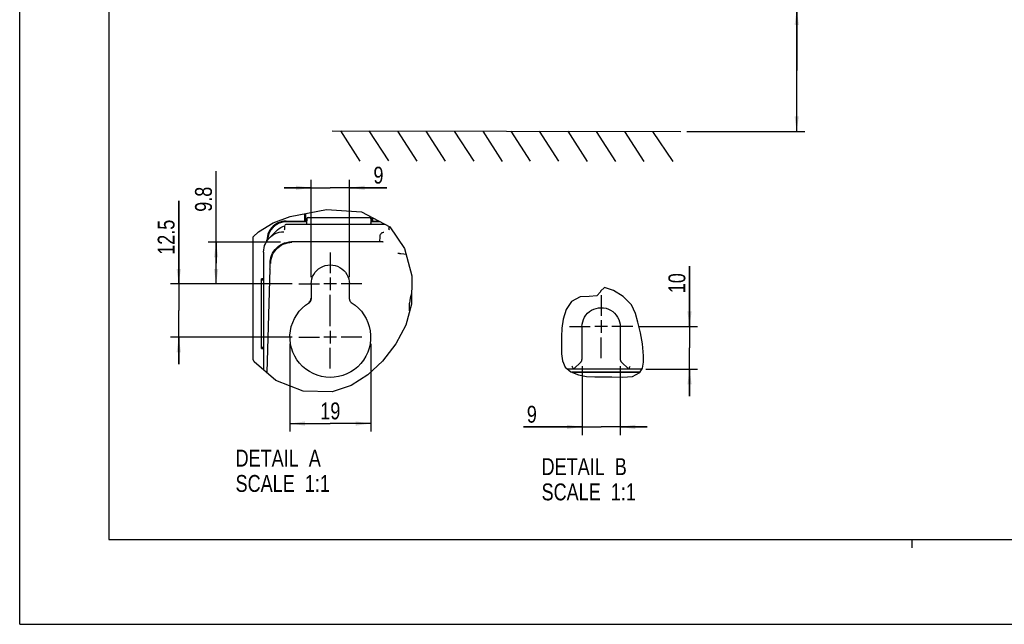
# Model space of a CAD drawing. Header units: inches. Extents: x 0 to 117, y 0 to 83.
# Tile 1 of 59: x 0 to 46, y 0 to 28. Entities that reach past the tile are written whole.
import ezdxf

# ---------------------------------------------------------------- set-up
doc = ezdxf.new("R2010")
doc.units = ezdxf.units.IN
doc.header["$LTSCALE"] = 6.431102
doc.header["$MEASUREMENT"] = 0
doc.linetypes.add('CENTER', pattern=[0.6, 0.375, -0.075, 0.075, -0.075])
doc.layers.get('0').update_dxf_attribs({"linetype": 'CONTINUOUS'})
doc.layers.add('DEFAULT_1', color=7, linetype='CENTER')
doc.styles.get("Standard").update_dxf_attribs({"font": 'txt', "width": 0.8})
doc.dimstyles.new('DIMSTYLE_1', dxfattribs={"dimtxt": 0.78125, "dimasz": 0.7, "dimexe": 0.18, "dimexo": 0.0625, "dimgap": 0.09, "dimtad": 1, "dimdec": 0, "dimzin": 4, "dimdsep": 46, "dimtxsty": 'STANDARD', "dimblk": '_FILLED', "dimblk1": '_FILLED', "dimblk2": '_FILLED', "dimcen": 0.09, "dimadec": 0, "dimazin": 0, "dimtfac": 1, "dimtdec": 0, "dimtofl": 0, "dimtmove": 0, "dimatfit": 3, "dimldrblk": '_FILLED', "dimfxl": 1, "dimtolj": 1, "dimtzin": 4, "dimarcsym": 0})
doc.dimstyles.new('DIMSTYLE_3', dxfattribs={"dimtxt": 0.78125, "dimasz": 0.7, "dimexe": 0.18, "dimexo": 0.0625, "dimgap": 0.09, "dimtad": 1, "dimdec": 0, "dimlfac": 0.2, "dimzin": 4, "dimdsep": 46, "dimtxsty": 'STANDARD', "dimblk": '_FILLED', "dimblk1": '_FILLED', "dimblk2": '_FILLED', "dimcen": 0.09, "dimadec": 0, "dimazin": 0, "dimtfac": 1, "dimtdec": 0, "dimtofl": 0, "dimtmove": 0, "dimatfit": 3, "dimldrblk": '_FILLED', "dimfxl": 1, "dimtolj": 1, "dimtzin": 4, "dimarcsym": 0})
doc.dimstyles.new('DIMSTYLE_4', dxfattribs={"dimtxt": 0.78125, "dimasz": 0.7, "dimexe": 0.18, "dimexo": 0.0625, "dimgap": 0.09, "dimtad": 1, "dimdec": 1, "dimlfac": 0.2, "dimzin": 4, "dimdsep": 46, "dimtxsty": 'STANDARD', "dimblk": '_FILLED', "dimblk1": '_FILLED', "dimblk2": '_FILLED', "dimcen": 0.09, "dimadec": 0, "dimazin": 0, "dimtfac": 1, "dimtdec": 1, "dimtofl": 0, "dimtmove": 0, "dimatfit": 3, "dimldrblk": '_FILLED', "dimfxl": 1, "dimtolj": 1, "dimtzin": 4, "dimarcsym": 0})

# ---------------------------------------------------------------- blocks, each defined once
blk = doc.blocks.new('_FILLED')
at = {"color": 0, "linetype": 'BYBLOCK'}
blk.add_solid([(0, 0), (-1, 0.143), (-1, -0.143)], dxfattribs=at)
blk = doc.blocks.new('*D0')
at = {"color": 7, "linetype": 'CONTINUOUS'}
for p, q in [((35.988, 25.654), (35.988, 33.899)), ((28.978, 28.473), (35.793, 28.473)), ((35.793, 28.473), (36.363, 28.473)), ((35.988, 28.473), (35.988, 25.654)), ((35.988, 22.834), (35.988, 25.654)), ((30.897, 22.834), (35.793, 22.834)), ((35.793, 22.834), (36.363, 22.834))]:
    blk.add_line(p, q, dxfattribs=at)
at = {"color": 7, "linetype": 'CONTINUOUS', "xscale": 0.7, "yscale": 0.7, "zscale": 0.7}
for p, rotation in [((35.988, 28.473), 90), ((35.988, 22.834), 270)]:
    blk.add_blockref('_FILLED', p, dxfattribs=dict(at, rotation=rotation))
at = {"color": 7, "linetype": 'CONTINUOUS', "insert": (35.012, 29.524), "char_height": 0.78125, "width": 9.375, "attachment_point": 1, "rotation": 90, "line_spacing_factor": 0.9}
blk.add_mtext('200 MIN\\PAIR SPACE INLET', dxfattribs=at)
blk = doc.blocks.new('*D15')
at = {"color": 7, "linetype": 'CONTINUOUS'}
for p, q in [((31.023, 13.794), (31.023, 16.59)), ((31.023, 16.59), (31.023, 12.805)), ((28.702, 13.794), (31.398, 13.794)), ((31.023, 10.565), (31.023, 12.805)), ((28.995, 11.815), (31.398, 11.815)), ((31.023, 11.815), (31.023, 10.565))]:
    blk.add_line(p, q, dxfattribs=at)
at = {"color": 7, "linetype": 'CONTINUOUS', "xscale": 0.7, "yscale": 0.7, "zscale": 0.7}
for p, rotation in [((31.023, 13.794), 270), ((31.023, 11.815), 90)]:
    blk.add_blockref('_FILLED', p, dxfattribs=dict(at, rotation=rotation))
at = {"color": 7, "linetype": 'CONTINUOUS', "insert": (30.047, 15.34), "char_height": 0.7812, "width": 1.25, "attachment_point": 1, "rotation": 90, "line_spacing_factor": 0.9}
blk.add_mtext('10', dxfattribs=at)
blk = doc.blocks.new('*D16')
at = {"color": 7, "linetype": 'CONTINUOUS'}
for p, q in [((26.043, 11.958), (26.043, 8.771)), ((27.814, 11.958), (27.814, 8.771)), ((26.043, 9.146), (23.327, 9.146)), ((23.327, 9.146), (26.928, 9.146)), ((29.064, 9.146), (26.928, 9.146)), ((27.814, 9.146), (29.064, 9.146))]:
    blk.add_line(p, q, dxfattribs=at)
at = {"color": 7, "linetype": 'CONTINUOUS', "xscale": 0.7, "yscale": 0.7, "zscale": 0.7}
blk.add_blockref('_FILLED', (26.043, 9.146), dxfattribs=at)
at = {"color": 7, "linetype": 'CONTINUOUS', "xscale": 0.7, "yscale": 0.7, "zscale": 0.7, "rotation": 180}
blk.add_blockref('_FILLED', (27.814, 9.146), dxfattribs=at)
at = {"color": 7, "linetype": 'CONTINUOUS', "insert": (23.952, 10.123), "char_height": 0.781, "width": 0.625, "attachment_point": 3, "line_spacing_factor": 0.9}
blk.add_mtext('9', dxfattribs=at)
blk = doc.blocks.new('*D17')
at = {"color": 7, "linetype": 'CONTINUOUS'}
for p, q in [((12.516, 12.995), (12.516, 8.927)), ((16.256, 12.995), (16.256, 8.927)), ((12.516, 9.302), (14.386, 9.302)), ((16.256, 9.302), (14.386, 9.302))]:
    blk.add_line(p, q, dxfattribs=at)
at = {"color": 7, "linetype": 'CONTINUOUS', "xscale": 0.7, "yscale": 0.7, "zscale": 0.7, "rotation": 180}
blk.add_blockref('_FILLED', (12.516, 9.302), dxfattribs=at)
at = {"color": 7, "linetype": 'CONTINUOUS', "xscale": 0.7, "yscale": 0.7, "zscale": 0.7}
blk.add_blockref('_FILLED', (16.256, 9.302), dxfattribs=at)
at = {"color": 7, "linetype": 'CONTINUOUS', "insert": (14.386, 10.278), "char_height": 0.7812, "width": 1.25, "attachment_point": 2, "line_spacing_factor": 0.9}
blk.add_mtext('19', dxfattribs=at)
blk = doc.blocks.new('*D18')
at = {"color": 7, "linetype": 'CONTINUOUS'}
for p, q in [((7.367, 15.769), (7.367, 19.62)), ((7.367, 19.62), (7.367, 14.538)), ((12.612, 15.769), (6.992, 15.769)), ((7.367, 12.057), (7.367, 14.538)), ((12.612, 13.307), (6.992, 13.307)), ((7.367, 13.307), (7.367, 12.057))]:
    blk.add_line(p, q, dxfattribs=at)
at = {"color": 7, "linetype": 'CONTINUOUS', "xscale": 0.7, "yscale": 0.7, "zscale": 0.7}
for p, rotation in [((7.367, 15.769), 270), ((7.367, 13.307), 90)]:
    blk.add_blockref('_FILLED', p, dxfattribs=dict(at, rotation=rotation))
at = {"color": 7, "linetype": 'CONTINUOUS', "insert": (6.391, 17.12), "char_height": 0.7812, "width": 2.5, "attachment_point": 1, "rotation": 90, "line_spacing_factor": 0.9}
blk.add_mtext('12.5', dxfattribs=at)
blk = doc.blocks.new('*D19')
at = {"color": 7, "linetype": 'CONTINUOUS'}
for p, q in [((9.097, 16.734), (9.097, 20.988)), ((12.077, 17.698), (8.722, 17.698)), ((9.097, 17.698), (9.097, 16.734)), ((9.097, 15.769), (9.097, 16.734)), ((12.612, 15.769), (8.722, 15.769))]:
    blk.add_line(p, q, dxfattribs=at)
at = {"color": 7, "linetype": 'CONTINUOUS', "xscale": 0.7, "yscale": 0.7, "zscale": 0.7}
for p, rotation in [((9.097, 17.698), 90), ((9.097, 15.769), 270)]:
    blk.add_blockref('_FILLED', p, dxfattribs=dict(at, rotation=rotation))
at = {"color": 7, "linetype": 'CONTINUOUS', "insert": (8.121, 19.113), "char_height": 0.7812, "width": 1.875, "attachment_point": 1, "rotation": 90, "line_spacing_factor": 0.9}
blk.add_mtext('9.8', dxfattribs=at)
blk = doc.blocks.new('*D20')
at = {"color": 7, "linetype": 'CONTINUOUS'}
for p, q in [((13.5, 16.081), (13.5, 20.599)), ((15.272, 16.081), (15.272, 20.599)), ((13.5, 20.224), (12.25, 20.224)), ((12.25, 20.224), (14.386, 20.224)), ((17.008, 20.224), (14.386, 20.224)), ((15.272, 20.224), (17.008, 20.224))]:
    blk.add_line(p, q, dxfattribs=at)
at = {"color": 7, "linetype": 'CONTINUOUS', "xscale": 0.7, "yscale": 0.7, "zscale": 0.7}
blk.add_blockref('_FILLED', (13.5, 20.224), dxfattribs=at)
at = {"color": 7, "linetype": 'CONTINUOUS', "xscale": 0.7, "yscale": 0.7, "zscale": 0.7, "rotation": 180}
blk.add_blockref('_FILLED', (15.272, 20.224), dxfattribs=at)
at = {"color": 7, "linetype": 'CONTINUOUS', "insert": (16.383, 21.2), "char_height": 0.781, "width": 0.625, "attachment_point": 1, "line_spacing_factor": 0.9}
blk.add_mtext('9', dxfattribs=at)

msp = doc.modelspace()

# ---------------------------------------------------------------- linework, layer by layer
at = {"color": 7, "linetype": 'CONTINUOUS'}
for p, q in [((0, 0), (0, 82.6772)), ((4.1339, 78.7402), (4.1339, 3.937)), ((14.4717, 22.8618), (30.6132, 22.8358)), ((14.8618, 22.857), (15.7607, 21.4612)), ((16.1752, 22.8653), (17.0741, 21.4694)), ((17.5016, 22.8517), (18.4006, 21.4559)), ((18.8063, 22.8513), (19.7053, 21.4555)), ((20.1265, 22.8538), (21.0255, 21.458)), ((21.4531, 22.8425), (22.3521, 21.4467)), ((22.7456, 22.8508), (23.6446, 21.455)), ((24.0625, 22.8556), (24.9614, 21.4598)), ((25.3794, 22.8464), (26.2783, 21.4506)), ((26.6964, 22.8385), (27.5953, 21.4427)), ((28.0096, 22.8385), (28.9086, 21.4427)), ((29.3139, 22.8345), (30.2454, 21.439)), ((12.5331, 18.8979), (14.2102, 19.2229)), ((14.2102, 19.2229), (15.8282, 19.1032)), ((11.7409, 18.596), (12.5331, 18.8979)), ((13.2049, 18.6791), (13.2049, 19.0281)), ((13.2312, 19.0332), (13.2348, 18.6691)), ((13.3004, 18.7929), (13.2897, 18.5887)), ((13.3594, 18.8489), (16.2, 18.8489)), ((15.8282, 19.1032), (17.1412, 18.4128)), ((16.259, 18.7929), (16.2697, 18.5887)), ((16.3246, 18.6691), (16.3263, 18.8413)), ((16.3545, 18.6791), (16.3545, 18.8265)), ((11.0547, 18.1892), (11.7409, 18.596)), ((11.902, 18.2418), (11.5714, 17.9113)), ((12.0149, 18.3383), (12.0977, 18.3919)), ((12.2104, 18.6504), (12.1406, 18.6362)), ((12.2395, 18.6734), (12.1473, 18.6586)), ((12.3351, 18.6791), (12.2395, 18.6734)), ((12.2699, 18.465), (12.2699, 18.3242)), ((16.9297, 18.5241), (12.329, 18.5241)), ((12.3351, 18.6791), (13.2049, 18.6791)), ((13.3004, 18.6509), (12.3524, 18.6509)), ((13.2348, 18.6691), (13.2049, 18.6791)), ((13.2348, 18.6692), (13.3004, 18.6692)), ((16.259, 18.6692), (16.3246, 18.6692)), ((16.6885, 18.6509), (16.259, 18.6509)), ((16.2697, 18.5887), (16.2721, 18.5719)), ((16.3246, 18.6692), (16.3545, 18.6791)), ((16.3545, 18.6791), (16.6348, 18.6791)), ((17.0927, 18.4384), (17.0927, 18.3306)), ((17.1412, 18.4128), (17.8291, 17.4059)), ((10.8206, 17.9498), (11.0547, 18.1892)), ((11.4552, 17.8891), (11.4495, 17.7934)), ((11.4495, 17.7592), (11.4495, 17.7934)), ((11.47, 17.8523), (11.4667, 17.7762)), ((11.5695, 18.2385), (11.5271, 18.156)), ((16.6733, 17.9634), (16.6669, 17.7214)), ((10.8092, 12.2706), (10.8092, 17.7775)), ((11.2937, 17.2418), (11.2997, 17.3471)), ((16.5318, 17.7201), (12.5831, 17.7199)), ((16.5992, 17.7205), (16.5318, 17.7201)), ((16.6595, 17.7213), (16.5992, 17.7205)), ((16.7114, 17.7222), (16.6595, 17.7213)), ((16.7409, 17.7229), (16.7114, 17.7222)), ((16.7965, 17.7248), (16.7774, 17.7241)), ((17.8291, 17.4059), (18.1627, 16.1479)), ((11.2936, 17.2421), (11.2846, 11.8028)), ((11.6256, 16.9633), (11.6327, 16.9915)), ((17.652, 17.1694), (17.6378, 17.1703)), ((17.7922, 17.1496), (17.652, 17.1694)), ((17.9009, 17.1349), (17.7922, 17.1496)), ((11.5926, 16.4655), (11.4411, 11.6665)), ((11.5926, 16.4593), (11.5942, 16.5136)), ((11.5942, 16.5136), (11.5955, 16.573)), ((11.5955, 16.573), (11.5971, 16.6662)), ((11.5971, 16.6662), (11.5978, 16.7256)), ((11.2034, 12.7744), (11.2034, 16.0061)), ((11.2915, 15.918), (11.2034, 16.0061)), ((11.2916, 16.0061), (11.2034, 16.0061)), ((14.3857, 16.0616), (14.3857, 15.4769)), ((18.1627, 16.1479), (18.1417, 14.8355)), ((13.5002, 15.7682), (13.5002, 15.0682)), ((14.6781, 15.7693), (14.0934, 15.7693)), ((15.2718, 15.0682), (15.2718, 15.7682)), ((27.0872, 15.5988), (26.8984, 15.4385)), ((27.5063, 15.4675), (27.0872, 15.5988)), ((13.5002, 15.0682), (13.4737, 15.074)), ((13.4988, 15.0455), (13.5002, 15.0682)), ((15.2718, 15.0682), (15.2983, 15.074)), ((25.9564, 15.1662), (25.5502, 14.9571)), ((26.3676, 15.1888), (25.9564, 15.1662)), ((26.7354, 15.2168), (26.3676, 15.1888)), ((26.8984, 15.4045), (26.7354, 15.2168)), ((26.8984, 15.4385), (26.8984, 15.4273)), ((26.8984, 15.4273), (26.8984, 15.4158)), ((26.8984, 15.4158), (26.8984, 15.4045)), ((27.9539, 15.1889), (27.5063, 15.4675)), ((28.3302, 14.8006), (27.9539, 15.1889)), ((13.4065, 14.9006), (13.3841, 14.9065)), ((18.1417, 14.8355), (17.8771, 13.8667)), ((18.0576, 14.5277), (18.0576, 14.8823)), ((25.5502, 14.9571), (25.3047, 14.5841)), ((28.5251, 14.4044), (28.3302, 14.8006)), ((25.1733, 14.1447), (25.1138, 13.7244)), ((25.3047, 14.5841), (25.1733, 14.1447)), ((28.6348, 13.9972), (28.5251, 14.4044)), ((17.8771, 13.8667), (17.4213, 12.9876)), ((25.1138, 13.7244), (25.0954, 13.3118)), ((26.0427, 13.784), (26.0427, 12.2704)), ((27.2206, 13.7939), (26.6359, 13.7939)), ((26.9282, 14.0862), (26.9282, 13.5015)), ((27.8143, 13.784), (27.8143, 12.2704)), ((28.7506, 13.5114), (28.6348, 13.9972)), ((14.6781, 13.3072), (14.0934, 13.3072)), ((14.3857, 13.5995), (14.3857, 13.0149)), ((25.0954, 13.3118), (25.0939, 12.885)), ((28.8484, 12.9967), (28.7506, 13.5114)), ((11.2866, 12.8575), (11.2034, 12.7744)), ((11.2034, 12.7744), (11.2864, 12.7744)), ((17.4213, 12.9876), (16.8078, 12.1979)), ((25.0939, 12.885), (25.098, 12.5375)), ((28.8958, 12.4424), (28.8484, 12.9967)), ((25.098, 12.5375), (25.1405, 12.204)), ((28.8875, 12.1479), (28.8958, 12.4424)), ((10.8657, 12.1676), (10.8092, 12.2706)), ((11.8577, 11.3037), (10.8657, 12.1676)), ((16.8078, 12.1979), (16.1255, 11.5576)), ((25.1405, 12.204), (25.2641, 11.9203)), ((25.2641, 11.9203), (25.5249, 11.6975)), ((25.649, 11.8155), (25.9994, 12.1659)), ((27.8576, 12.1659), (28.208, 11.8155)), ((28.7256, 11.6593), (28.8375, 11.8753)), ((28.8375, 11.8753), (28.8875, 12.1479)), ((16.1255, 11.5576), (15.3448, 11.0604)), ((28.1934, 11.8155), (25.3868, 11.8155)), ((25.5249, 11.6975), (25.8744, 11.5598)), ((28.7352, 11.6777), (25.5751, 11.6777)), ((28.7262, 11.6605), (25.6189, 11.6605)), ((25.8744, 11.5598), (26.2515, 11.489)), ((26.2515, 11.489), (26.6391, 11.4652)), ((26.6391, 11.4652), (27.0184, 11.4678)), ((27.0184, 11.4678), (27.4205, 11.4663)), ((27.4205, 11.4663), (27.9166, 11.445)), ((27.9166, 11.445), (28.384, 11.4769)), ((28.8066, 11.8155), (28.208, 11.8155)), ((28.384, 11.4769), (28.7256, 11.6593)), ((13.1355, 10.8079), (11.8577, 11.3037)), ((15.3448, 11.0604), (14.4734, 10.773)), ((14.4734, 10.773), (13.1355, 10.8079)), ((4.1339, 3.937), (112.7953, 3.937)), ((41.3386, 3.5433), (41.3386, 3.937)), ((0, 0), (116.9291, 0))]:
    msp.add_line(p, q, dxfattribs=at)
for points in [[(11.6224, 18.2777), (11.582, 18.2132), (11.5473, 18.1454), (11.5186, 18.0749), (11.496, 18.0022), (11.4798, 17.9278), (11.47, 17.8523)], [(11.7424, 18.4514), (11.6772, 18.3862), (11.6195, 18.3153), (11.5695, 18.2385)], [(11.7189, 18.3952), (11.6681, 18.3386), (11.6224, 18.2777)], [(11.7341, 18.4104), (11.729, 18.4054), (11.724, 18.4003), (11.7189, 18.3952)], [(11.7655, 18.4396), (11.7602, 18.4348), (11.7549, 18.43), (11.7496, 18.4252), (11.7444, 18.4203), (11.7392, 18.4154), (11.7367, 18.4128)], [(11.8901, 18.559), (11.8133, 18.5091), (11.7424, 18.4514)], [(12.1406, 18.6362), (12.0722, 18.6164), (12.0055, 18.5911), (11.9411, 18.5606), (11.8794, 18.525), (11.8207, 18.4846), (11.7655, 18.4396)], [(12.1473, 18.6586), (12.0585, 18.6348), (11.9726, 18.6015), (11.8901, 18.559)], [(11.9022, 18.2417), (11.9383, 18.2761), (12.0149, 18.3383)], [(12.0977, 18.3919), (12.1866, 18.4371), (12.2702, 18.4694)], [(12.3524, 18.6619), (12.2812, 18.659), (12.2104, 18.6504)], [(12.2649, 18.301), (12.2581, 18.2894), (12.251, 18.2818), (12.2458, 18.2778), (12.2431, 18.2761), (12.2427, 18.2759)], [(12.2699, 18.3238), (12.2693, 18.3162), (12.2649, 18.301)], [(13.2667, 18.5389), (13.2588, 18.5306), (13.2509, 18.5241)], [(13.2897, 18.5887), (13.2874, 18.5722), (13.2824, 18.5564), (13.2749, 18.5417), (13.2649, 18.5284), (13.2603, 18.5241)], [(13.2901, 18.5976), (13.2899, 18.5946), (13.2881, 18.5819), (13.2846, 18.5698), (13.2799, 18.5586), (13.2739, 18.5483)], [(16.2772, 18.5559), (16.2722, 18.5782), (16.27, 18.5895), (16.2693, 18.5973)], [(16.3086, 18.5241), (16.3065, 18.5255), (16.2988, 18.5323), (16.2918, 18.5399), (16.2856, 18.5483), (16.2801, 18.5575), (16.2756, 18.5676)], [(16.2772, 18.5559), (16.2848, 18.5412), (16.2946, 18.5282), (16.299, 18.5241)], [(17.1242, 18.28), (17.1252, 18.2797), (17.1257, 18.2795), (17.1249, 18.2798), (17.1231, 18.2806), (17.12, 18.2822), (17.1141, 18.2861), (17.1057, 18.2942), (17.0978, 18.3069), (17.0932, 18.323), (17.0927, 18.3305)], [(10.8092, 17.7775), (10.8182, 17.9351), (10.8206, 17.9498)], [(11.38, 17.636), (11.4237, 17.72), (11.4762, 17.8001), (11.539, 17.8772), (11.5721, 17.912)], [(11.5271, 18.156), (11.4937, 18.07), (11.4699, 17.9813), (11.4552, 17.8891)], [(11.5721, 17.912), (11.6103, 17.948), (11.6864, 18.0093), (11.7625, 18.0589), (11.8403, 18.0997), (11.9267, 18.135)], [(11.9267, 18.135), (12.0239, 18.1634), (12.1288, 18.182), (12.2405, 18.1886)], [(16.87, 18.155), (16.8374, 18.1523), (16.8054, 18.1441), (16.7751, 18.1306), (16.7474, 18.1122), (16.7231, 18.0891), (16.7028, 18.062), (16.6873, 18.0314), (16.6773, 17.9982), (16.6733, 17.9634)], [(11.2997, 17.3471), (11.3168, 17.4488), (11.3441, 17.5458), (11.38, 17.636)], [(11.6256, 16.7141), (11.6309, 16.8165), (11.6469, 16.9179), (11.6734, 17.0171), (11.7102, 17.1132), (11.7568, 17.2049), (11.8127, 17.2913), (11.8775, 17.3715), (11.9503, 17.4445), (12.0303, 17.5094), (12.1168, 17.5657), (12.2087, 17.6126), (12.305, 17.6496), (12.4046, 17.6764), (12.5065, 17.6925), (12.6095, 17.6979)], [(11.6327, 16.9915), (11.6662, 17.0933), (11.7105, 17.1909), (11.7652, 17.2831), (11.8296, 17.3688), (11.9029, 17.447), (11.9843, 17.5167), (12.0728, 17.5772), (12.1674, 17.6277), (12.2669, 17.6677)], [(12.2669, 17.6677), (12.3702, 17.6965), (12.476, 17.714), (12.5831, 17.7199)], [(16.7774, 17.7241), (16.7541, 17.7233), (16.7409, 17.7229)], [(16.8261, 17.7266), (16.8264, 17.7266), (16.8266, 17.7267), (16.8252, 17.7265), (16.8218, 17.7263), (16.8172, 17.7259), (16.8115, 17.7256), (16.8045, 17.7252), (16.7965, 17.7248)], [(11.598, 16.737), (11.5986, 16.7652), (11.6, 16.7935), (11.6022, 16.8218), (11.6053, 16.8501), (11.6091, 16.8785), (11.6138, 16.9068), (11.6193, 16.9351), (11.6256, 16.9633)], [(17.6378, 17.1703), (17.6107, 17.1723), (17.593, 17.1736), (17.5731, 17.1754), (17.5517, 17.1775), (17.529, 17.18), (17.5059, 17.183)], [(13.5002, 15.7682), (13.5092, 15.8879), (13.5319, 16.0015), (13.5683, 16.1089), (13.6196, 16.2118), (13.6845, 16.3085), (13.7597, 16.3946), (13.8456, 16.4698), (13.9419, 16.5343), (14.0441, 16.5853), (14.1529, 16.6222), (14.2677, 16.6456), (14.3825, 16.654), (14.4973, 16.6466), (14.6121, 16.6242), (14.7212, 16.5881), (14.8242, 16.5377), (14.9215, 16.4735), (15.0084, 16.3985), (15.0848, 16.3118), (15.1508, 16.2143), (15.2029, 16.1107), (15.2399, 16.0026), (15.2628, 15.8884), (15.2718, 15.7682)], [(13.4737, 15.074), (13.4724, 15.0518), (13.4686, 15.0299), (13.4624, 15.0086), (13.4539, 14.9881), (13.4432, 14.9688), (13.4304, 14.9509), (13.4157, 14.9345), (13.3992, 14.9199), (13.3813, 14.9072)], [(15.2718, 15.0682), (15.2732, 15.0455), (15.277, 15.0236), (15.2831, 15.0026), (15.2917, 14.9822), (15.3026, 14.9625), (15.3156, 14.9445), (15.3303, 14.9283), (15.3469, 14.9136), (15.535, 14.7819)], [(13.2519, 11.8206), (13.0997, 11.9506), (12.9604, 12.0978), (12.8387, 12.2573), (12.7353, 12.4299), (12.6497, 12.6148), (12.5848, 12.8047), (12.5416, 12.9991), (12.5192, 13.1986), (12.5181, 13.3975), (12.5387, 13.5961), (12.5807, 13.7942), (12.6428, 13.9847), (12.7258, 14.1675), (12.829, 14.3428), (12.949, 14.5043), (13.0847, 14.6501), (13.2372, 14.7822), (13.4251, 14.9136)], [(15.535, 14.7819), (15.6876, 14.6496), (15.8233, 14.5039), (15.9432, 14.3427), (16.0461, 14.1679), (16.1289, 13.9853), (16.1912, 13.7946), (16.2334, 13.5959), (16.254, 13.3961), (16.2525, 13.1953), (16.2294, 12.9934), (16.1849, 12.7966), (16.1182, 12.6046), (16.03, 12.4177), (15.924, 12.2438), (15.7994, 12.0836), (15.657, 11.9364), (15.5018, 11.8068), (15.3336, 11.6957), (15.1528, 11.6024), (14.9655, 11.5296), (14.7717, 11.4781), (14.5715, 11.4471), (14.3717, 11.4376), (14.1722, 11.4501), (13.973, 11.484), (13.7807, 11.5382), (13.5955, 11.6132), (13.4173, 11.7083), (13.2519, 11.8206)], [(13.4251, 14.9136), (13.4417, 14.9283), (13.4564, 14.9445), (13.4693, 14.9625), (13.4803, 14.9822), (13.4889, 15.0026), (13.495, 15.0236), (13.4988, 15.0455)], [(26.0427, 13.784), (26.0517, 13.9037), (26.0744, 14.0173), (26.1108, 14.1248), (26.1621, 14.2276), (26.227, 14.3243), (26.3022, 14.4105), (26.3881, 14.4856), (26.4844, 14.5502), (26.5866, 14.6012), (26.6954, 14.6381), (26.8102, 14.6614), (26.925, 14.6698), (27.0398, 14.6624), (27.1546, 14.64), (27.2637, 14.6039), (27.3667, 14.5535), (27.464, 14.4894), (27.5509, 14.4143), (27.6273, 14.3277), (27.6933, 14.2301), (27.7454, 14.1265), (27.7824, 14.0184), (27.8053, 13.9042), (27.8143, 13.784)], [(25.6413, 11.8339), (25.6282, 11.866), (25.6194, 11.887), (25.6093, 11.9104), (25.5986, 11.936), (25.5878, 11.9631)], [(25.9994, 12.1659), (26.0084, 12.1757), (26.0165, 12.186), (26.0234, 12.1967), (26.0293, 12.2079), (26.0341, 12.2195), (26.0379, 12.2316), (26.0405, 12.2441)], [(26.0405, 12.2441), (26.0421, 12.257), (26.0427, 12.2704)], [(27.8143, 12.2704), (27.8149, 12.257), (27.8165, 12.2441), (27.8191, 12.2316), (27.8229, 12.2195), (27.8277, 12.2079), (27.8336, 12.1967), (27.8405, 12.186), (27.8486, 12.1757), (27.8576, 12.1659)], [(28.2157, 11.834), (28.2291, 11.8659), (28.2376, 11.887), (28.2471, 11.9106), (28.2576, 11.9363), (28.2692, 11.9631)], [(25.649, 11.8155), (25.6482, 11.8176), (25.6456, 11.8238), (25.6413, 11.8339)], [(28.208, 11.8155), (28.209, 11.8175), (28.2115, 11.8237), (28.2157, 11.834)]]:
    msp.add_lwpolyline(points, dxfattribs=at)
for centre, radius, start, end in [((13.3594, 18.7898), 0.0591, 90, 177), ((16.2, 18.7898), 0.0591, 3, 90), ((12.3523, 17.7762), 0.8746, 89.99608, 178.10536), ((12.3289, 18.465), 0.0591, 90.00003, 160), ((19.2088, 14.8823), 1.1512, 156.9883, 180)]:
    msp.add_arc(centre, radius, start, end, dxfattribs=at)
at = {"layer": 'DEFAULT_1', "color": 7, "linetype": 'CENTER'}
for p, q in [((14.3857, 17.2309), (14.3857, 16.2693)), ((12.9241, 15.7693), (13.8857, 15.7693)), ((15.8474, 15.7693), (14.8858, 15.7693)), ((14.3857, 13.8072), (14.3857, 15.2692)), ((26.9282, 15.2555), (26.9282, 14.2939)), ((25.4666, 13.7939), (26.4282, 13.7939)), ((28.3899, 13.7939), (27.4283, 13.7939)), ((12.9241, 13.3072), (13.8857, 13.3072)), ((15.8474, 13.3072), (14.8858, 13.3072)), ((26.9282, 12.3322), (26.9282, 13.2938)), ((14.3857, 11.8456), (14.3857, 12.8072))]:
    msp.add_line(p, q, dxfattribs=at)

# ---------------------------------------------------------------- texts
at = {"color": 7, "linetype": 'CONTINUOUS', "char_height": 0.78125, "width": 6.25, "attachment_point": 1, "line_spacing_factor": 0.9}
for s, insert in [('DETAIL  A\\PSCALE  1:1', (9.998, 8.0899)), ('DETAIL  B\\PSCALE  1:1', (24.1705, 7.6967))]:
    msp.add_mtext(s, dxfattribs=dict(at, insert=insert))

# ---------------------------------------------------------------- dimensions: what is measured, and where the dimension line sits
at = {"color": 7, "linetype": 'CONTINUOUS'}
dim = msp.add_linear_dim(base=(35.9884, 22.8345), p1=(28.9781, 28.473), p2=(30.8967, 22.8345), angle=270, text='200 MIN\\PAIR SPACE INLET', dimstyle='DIMSTYLE_1', dxfattribs=at)
dim.commit()
dim.dimension.update_dxf_attribs({"geometry": '*D0', "text_midpoint": (35.9884, 34.212), "dimtype": 160})
for base, p1, p2, angle, dimstyle, picture, middle in [((9.0971, 17.6979), (12.6116, 15.7693), (12.0768, 17.6979), 90, 'DIMSTYLE_4', '*D19', (8.5112, 20.0503)), ((13.5002, 20.2235), (15.2718, 16.0807), (13.5002, 16.0807), 180, 'DIMSTYLE_3', '*D20', (16.6956, 20.8095)), ((7.3672, 15.7693), (12.6116, 13.3072), (12.6116, 15.7693), 90, 'DIMSTYLE_4', '*D18', (6.7813, 18.3695)), ((31.0235, 11.8155), (28.7024, 13.7939), (28.9952, 11.8155), 270, 'DIMSTYLE_3', '*D15', (30.4375, 15.965))]:
    dim = msp.add_linear_dim(base=base, p1=p1, p2=p2, angle=angle, dimstyle=dimstyle, dxfattribs=at)
    dim.commit()
    dim.dimension.update_dxf_attribs({"geometry": picture, "text_midpoint": middle, "dimtype": 160})
for base, p1, p2, picture, middle in [((16.2561, 9.3018), (12.5159, 12.9954), (16.2561, 12.9954), '*D17', (13.761, 9.8878)), ((27.8143, 9.1462), (26.0427, 11.9579), (27.8143, 11.9579), '*D16', (23.0149, 9.7322))]:
    dim = msp.add_linear_dim(base=base, p1=p1, p2=p2, dimstyle='DIMSTYLE_3', dxfattribs=at)
    dim.commit()
    dim.dimension.update_dxf_attribs({"geometry": picture, "text_midpoint": middle, "dimtype": 160})

doc.saveas('drawing.dxf')
